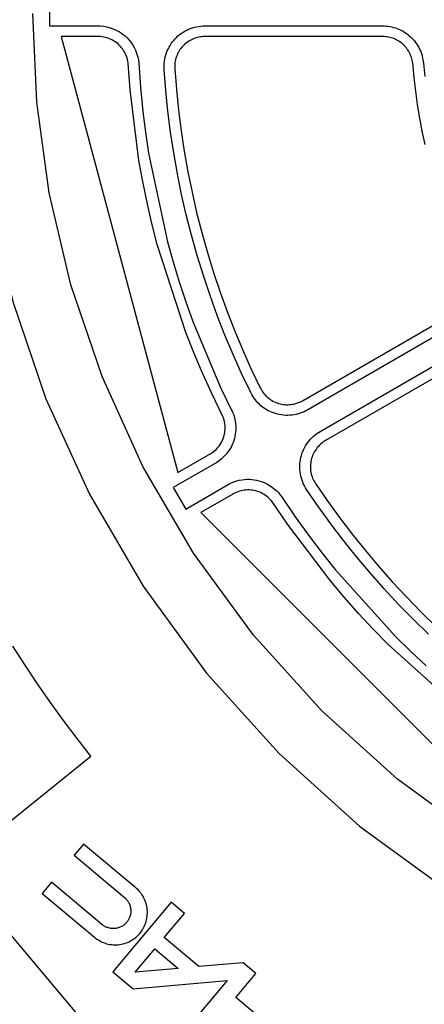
# Model space of a CAD drawing. Header units: inches. Extents: x -8.4 to 8.4, y -8.4 to 8.4.
# Tile 3 of 16: x -5.5 to -3.3, y -5.5 to 0. Entities that reach past the tile are written whole.
import ezdxf

# ---------------------------------------------------------------- set-up
doc = ezdxf.new("R2010")
doc.units = ezdxf.units.IN
doc.layers.get('0').update_dxf_attribs({"true_color": 0xc2ced6})

msp = doc.modelspace()

# ---------------------------------------------------------------- linework, layer by layer
for points in [[(-5.3792, 0.0689), (-5.3792, -0.0689), (-5.0969, -0.0693), (-5.0789, -0.071), (-5.061, -0.0742), (-5.0435, -0.0788), (-5.0263, -0.0848), (-5.0141, -0.09), (-5.0022, -0.096), (-4.9907, -0.1026), (-4.9796, -0.1099), (-4.9689, -0.1179), (-4.9588, -0.1265), (-4.9491, -0.1356), (-4.94, -0.1453), (-4.9293, -0.1584), (-4.9195, -0.1723), (-4.9103, -0.1879), (-4.9027, -0.2034), (-4.8963, -0.2194), (-4.8909, -0.2367), (-4.8884, -0.247), (-4.8864, -0.2573), (-4.8843, -0.2735), (-4.8746, -0.4093), (-4.8614, -0.5441), (-4.8471, -0.6593), (-4.8301, -0.7742), (-4.7251, -1.2661), (-4.6937, -1.3779), (-4.6596, -1.4889), (-4.623, -1.5991), (-4.5837, -1.7084), (-4.4303, -2.0741), (-4.3638, -2.2119), (-4.358, -2.2273), (-4.3533, -2.2431), (-4.3498, -2.2592), (-4.3475, -2.2755), (-4.3466, -2.2873), (-4.3463, -2.2991), (-4.3466, -2.3109), (-4.3475, -2.3226), (-4.3491, -2.3346), (-4.3513, -2.3465), (-4.3542, -2.3583), (-4.3576, -2.3699), (-4.3615, -2.3807), (-4.3659, -2.3913), (-4.3709, -2.4017), (-4.3763, -2.4118), (-4.3826, -2.4221), (-4.3895, -2.4321), (-4.3968, -2.4417), (-4.4047, -2.4508), (-4.4154, -2.4619), (-4.4269, -2.4723), (-4.439, -2.4818), (-4.4518, -2.4904), (-4.693, -2.6299), (-4.6241, -2.7493), (-4.3794, -2.6084), (-4.3629, -2.6009), (-4.3459, -2.5947), (-4.3284, -2.59), (-4.3106, -2.5866), (-4.2974, -2.585), (-4.2841, -2.5842), (-4.2708, -2.5842), (-4.2575, -2.585), (-4.2443, -2.5866), (-4.2312, -2.5889), (-4.2182, -2.592), (-4.2055, -2.5959), (-4.1897, -2.6018), (-4.1743, -2.609), (-4.1585, -2.6179), (-4.1442, -2.6275), (-4.1307, -2.6381), (-4.1173, -2.6504), (-4.11, -2.6581), (-4.1031, -2.6661), (-4.0931, -2.679), (-4.0169, -2.7917), (-3.938, -2.9019), (-3.868, -2.9945), (-3.7959, -3.0855), (-3.459, -3.459), (-3.3759, -3.5401), (-3.2909, -3.6192)], [(0, -5.4723), (-0.4917, -5.4502), (-0.9958, -5.381), (-1.5058, -5.2611), (-2.0143, -5.0881), (-2.5134, -4.861), (-2.9945, -4.5803), (-3.4492, -4.2485), (-3.8695, -3.8695), (-4.2485, -3.4492), (-4.5803, -2.9945), (-4.861, -2.5134), (-5.0881, -2.0143), (-5.2611, -1.5058), (-5.381, -0.9958), (-5.4502, -0.4917), (-5.4723, 0)], [(-3.0924, -1.7058), (-3.9471, -2.1993), (-3.957, -2.2047), (-3.9673, -2.2097), (-3.9779, -2.2141), (-3.9888, -2.218), (-3.9999, -2.2214), (-4.0113, -2.2243), (-4.0228, -2.2265), (-4.0344, -2.2281), (-4.0461, -2.2292), (-4.0578, -2.2296), (-4.0695, -2.2294), (-4.0811, -2.2287), (-4.0926, -2.2273), (-4.1039, -2.2254), (-4.1151, -2.2229), (-4.126, -2.2199), (-4.1367, -2.2163), (-4.1473, -2.2122), (-4.1578, -2.2075), (-4.1682, -2.2023), (-4.1783, -2.1965), (-4.1881, -2.1901), (-4.1976, -2.1832), (-4.2067, -2.1759), (-4.2155, -2.1681), (-4.2238, -2.1598), (-4.2316, -2.1512), (-4.239, -2.1422), (-4.2459, -2.1328), (-4.2522, -2.1232), (-4.258, -2.1134), (-4.2633, -2.1034), (-4.3137, -1.9981), (-4.3614, -1.8915), (-4.4066, -1.7838), (-4.4491, -1.675), (-4.4889, -1.5652), (-4.526, -1.4545), (-4.5603, -1.3428), (-4.592, -1.2304), (-4.6208, -1.1173), (-4.6468, -1.0034), (-4.6701, -0.8889), (-4.6905, -0.774), (-4.7081, -0.6585), (-4.7229, -0.5427), (-4.7348, -0.4265), (-4.7438, -0.31), (-4.7443, -0.2987), (-4.7442, -0.2873), (-4.7435, -0.2758), (-4.7422, -0.2643), (-4.7403, -0.2529), (-4.7378, -0.2414), (-4.7347, -0.2301), (-4.7311, -0.219), (-4.7268, -0.208), (-4.722, -0.1973), (-4.7167, -0.1869), (-4.7109, -0.1769), (-4.7046, -0.1672), (-4.6978, -0.1578), (-4.6907, -0.149), (-4.6831, -0.1405), (-4.6752, -0.1325), (-4.6668, -0.1247), (-4.6579, -0.1174), (-4.6487, -0.1105), (-4.639, -0.104), (-4.629, -0.098), (-4.6186, -0.0925), (-4.608, -0.0876), (-4.5971, -0.0832), (-4.586, -0.0794), (-4.5748, -0.0761), (-4.5634, -0.0735), (-4.552, -0.0715), (-4.5406, -0.07), (-4.5292, -0.0692), (-4.5179, -0.0689), (-3.531, -0.0689), (-3.5209, -0.0691), (-3.5108, -0.0698), (-3.5007, -0.0709), (-3.4906, -0.0725), (-3.4807, -0.0746), (-3.4708, -0.077), (-3.4611, -0.08), (-3.4515, -0.0833), (-3.4415, -0.0873), (-3.4316, -0.0919), (-3.4219, -0.0969), (-3.4124, -0.1024), (-3.4033, -0.1084), (-3.3944, -0.1147), (-3.3859, -0.1215), (-3.3777, -0.1287), (-3.3699, -0.1362), (-3.3625, -0.1441), (-3.3554, -0.1524), (-3.3487, -0.1611), (-3.3424, -0.17), (-3.3366, -0.1793), (-3.3312, -0.1888), (-3.3264, -0.1985), (-3.3222, -0.2077), (-3.3185, -0.2171), (-3.3152, -0.2267), (-3.3124, -0.2365), (-3.31, -0.2464), (-3.308, -0.2563), (-3.3065, -0.2664), (-3.3054, -0.2764)], [(-4.4845, -2.4413), (-4.4745, -2.4346), (-4.465, -2.4271), (-4.456, -2.419), (-4.4477, -2.4103), (-4.4411, -2.4024), (-4.4349, -2.3941), (-4.4293, -2.3854), (-4.4243, -2.3764), (-4.4198, -2.3671), (-4.4159, -2.3575), (-4.4126, -2.3478), (-4.4099, -2.3378), (-4.4078, -2.3277), (-4.4064, -2.3174), (-4.4055, -2.3071), (-4.4054, -2.2968), (-4.4058, -2.2865), (-4.4069, -2.2762), (-4.4086, -2.266), (-4.411, -2.256), (-4.4151, -2.2428), (-4.4178, -2.2359), (-4.4795, -2.1082), (-4.5364, -1.9828), (-4.5811, -1.8771), (-4.6234, -1.7703), (-4.7821, -1.2814), (-4.8116, -1.1657), (-4.8383, -1.0493), (-4.8622, -0.9323), (-4.8833, -0.8148), (-4.9327, -0.4231), (-4.9434, -0.2754), (-4.945, -0.2652), (-4.9472, -0.2551), (-4.9508, -0.2424), (-4.9555, -0.2301), (-4.9593, -0.2217), (-4.9636, -0.2136), (-4.9683, -0.2057), (-4.9734, -0.1981), (-4.9793, -0.1903), (-4.9856, -0.1829), (-4.9924, -0.1759), (-4.9995, -0.1692), (-5.0066, -0.1634), (-5.014, -0.1579), (-5.0217, -0.1529), (-5.0296, -0.1483), (-5.0378, -0.1441), (-5.0462, -0.1404), (-5.0548, -0.1372), (-5.0636, -0.1344), (-5.0764, -0.1313), (-5.0894, -0.1292), (-5.0974, -0.1284), (-5.3155, -0.128), (-4.6674, -2.547), (-4.4845, -2.4413)], [(-4.5179, -0.128), (-4.5263, -0.1282), (-4.5347, -0.1288), (-4.5431, -0.1299), (-4.5515, -0.1314), (-4.5599, -0.1333), (-4.5682, -0.1357), (-4.5764, -0.1385), (-4.5845, -0.1418), (-4.5923, -0.1454), (-4.6, -0.1495), (-4.6074, -0.1539), (-4.6146, -0.1587), (-4.6214, -0.1638), (-4.628, -0.1692), (-4.6342, -0.1749), (-4.64, -0.1809), (-4.6456, -0.1871), (-4.6509, -0.1937), (-4.6559, -0.2006), (-4.6605, -0.2078), (-4.6648, -0.2152), (-4.6688, -0.2229), (-4.6723, -0.2308), (-4.6755, -0.2389), (-4.6782, -0.2471), (-4.6804, -0.2555), (-4.6823, -0.2639), (-4.6837, -0.2724), (-4.6846, -0.2809), (-4.6851, -0.2894), (-4.6852, -0.2978), (-4.6849, -0.3062), (-4.676, -0.4212), (-4.6642, -0.5359), (-4.6496, -0.6503), (-4.6322, -0.7643), (-4.6121, -0.8779), (-4.5891, -0.9909), (-4.5634, -1.1034), (-4.5349, -1.2151), (-4.5037, -1.3261), (-4.4698, -1.4364), (-4.4331, -1.5458), (-4.3938, -1.6542), (-4.3519, -1.7616), (-4.3073, -1.868), (-4.2601, -1.9732), (-4.2103, -2.0773), (-4.2064, -2.0847), (-4.2022, -2.0919), (-4.1975, -2.099), (-4.1924, -2.1059), (-4.1869, -2.1126), (-4.1811, -2.119), (-4.175, -2.1251), (-4.1685, -2.1308), (-4.1617, -2.1363), (-4.1547, -2.1414), (-4.1475, -2.146), (-4.14, -2.1503), (-4.1324, -2.1542), (-4.1246, -2.1577), (-4.1168, -2.1607), (-4.1088, -2.1634), (-4.1008, -2.1656), (-4.0925, -2.1674), (-4.0842, -2.1689), (-4.0757, -2.1699), (-4.0671, -2.1704), (-4.0584, -2.1706), (-4.0498, -2.1702), (-4.0411, -2.1695), (-4.0326, -2.1683), (-4.0241, -2.1666), (-4.0157, -2.1645), (-4.0074, -2.162), (-3.9994, -2.1591), (-3.9916, -2.1558), (-3.984, -2.1521), (-3.9766, -2.1482), (-3.1219, -1.6547)], [(-3.2967, -0.7275), (-3.3121, -0.6538), (-3.3258, -0.5799), (-3.3379, -0.5056), (-3.3484, -0.431), (-3.3571, -0.3563), (-3.3651, -0.2736), (-3.3663, -0.266), (-3.3678, -0.2583), (-3.3697, -0.2508), (-3.372, -0.2433), (-3.3745, -0.2359), (-3.3775, -0.2287), (-3.3807, -0.2217), (-3.3843, -0.2148), (-3.3882, -0.2081), (-3.3924, -0.2015), (-3.3969, -0.1952), (-3.4017, -0.1891), (-3.4068, -0.1832), (-3.4121, -0.1775), (-3.4177, -0.1721), (-3.4235, -0.167), (-3.4296, -0.1622), (-3.4359, -0.1576), (-3.4424, -0.1533), (-3.4491, -0.1493), (-3.456, -0.1457), (-3.463, -0.1424), (-3.4702, -0.1394), (-3.4775, -0.1367), (-3.4849, -0.1344), (-3.4924, -0.1325), (-3.5001, -0.1309), (-3.5078, -0.1296), (-3.5155, -0.1287), (-3.5232, -0.1281), (-3.531, -0.128), (-4.5179, -0.128)], [(-3.3054, -0.2764), (-3.2984, -0.35)], [(-5.71, -1.0566), (-5.5828, -1.5978), (-5.3992, -2.1375), (-5.1582, -2.6671), (-4.8604, -3.1776), (-4.5082, -3.6601), (-4.1061, -4.1061), (-3.6601, -4.5082), (-3.1776, -4.8604), (-2.6671, -5.1582), (-2.1375, -5.3992), (-1.5978, -5.5828), (-1.0566, -5.71), (-0.5218, -5.7835), (0, -5.8069)], [(-3.278, -3.4431), (-3.3615, -3.3615), (-3.4431, -3.278), (-3.5226, -3.1924), (-3.6, -3.1049), (-3.6751, -3.0155), (-3.7481, -2.9244), (-3.8188, -2.8314), (-3.8872, -2.7367), (-3.9532, -2.6404), (-3.9593, -2.6309), (-3.9649, -2.6209), (-3.97, -2.6106), (-3.9747, -2.6), (-3.9788, -2.5891), (-3.9823, -2.578), (-3.9853, -2.5667), (-3.9877, -2.5552), (-3.9895, -2.5436), (-3.9907, -2.5319), (-3.9913, -2.5202), (-3.9913, -2.5086), (-3.9907, -2.497), (-3.9895, -2.4856), (-3.9878, -2.4743), (-3.9855, -2.4633), (-3.9826, -2.4523), (-3.9792, -2.4414), (-3.9752, -2.4306), (-3.9706, -2.42), (-3.9655, -2.4096), (-3.9598, -2.3993), (-3.9536, -2.3894), (-3.9468, -2.3798), (-3.9396, -2.3706), (-3.9319, -2.3617), (-3.9238, -2.3533), (-3.9153, -2.3454), (-3.9064, -2.3379), (-3.8973, -2.331), (-3.8878, -2.3245), (-3.8782, -2.3186), (-3.0235, -1.8252)], [(-2.9939, -1.8763), (-3.8487, -2.3698)], [(-3.8487, -2.3698), (-3.8558, -2.3741), (-3.8628, -2.3789), (-3.8695, -2.384), (-3.8761, -2.3895), (-3.8824, -2.3954), (-3.8884, -2.4016), (-3.894, -2.4082), (-3.8994, -2.415), (-3.9044, -2.4221), (-3.909, -2.4294), (-3.9132, -2.437), (-3.917, -2.4447), (-3.9204, -2.4526), (-3.9233, -2.4605), (-3.9258, -2.4686), (-3.9279, -2.4767), (-3.9296, -2.4849), (-3.9309, -2.4932), (-3.9318, -2.5016), (-3.9323, -2.5102), (-3.9323, -2.5188), (-3.9318, -2.5274), (-3.931, -2.536), (-3.9296, -2.5446), (-3.9278, -2.5531), (-3.9256, -2.5615), (-3.923, -2.5697), (-3.92, -2.5778), (-3.9165, -2.5856), (-3.9128, -2.5932), (-3.9086, -2.6005), (-3.9041, -2.6076), (-3.8389, -2.7027), (-3.7714, -2.7962), (-3.7015, -2.888), (-3.6295, -2.9781), (-3.5552, -3.0663), (-3.4788, -3.1527), (-3.4003, -3.2372), (-3.3198, -3.3198), (-3.2372, -3.4003)], [(-3.1188, -3.8449), (-3.5007, -3.5007), (-3.5841, -3.4153), (-3.6654, -3.3279), (-3.7446, -3.2385), (-3.8216, -3.1473), (-4.0603, -2.8328), (-4.1434, -2.7103), (-4.1499, -2.7022), (-4.1568, -2.6945), (-4.1663, -2.6854), (-4.1765, -2.677), (-4.184, -2.6717), (-4.1918, -2.6668), (-4.1998, -2.6623), (-4.208, -2.6582), (-4.217, -2.6545), (-4.2262, -2.6512), (-4.2356, -2.6485), (-4.2451, -2.6463), (-4.2542, -2.6448), (-4.2633, -2.6438), (-4.2725, -2.6433), (-4.2816, -2.6432), (-4.2908, -2.6437), (-4.2999, -2.6447), (-4.309, -2.6462), (-4.318, -2.6482), (-4.3306, -2.6519), (-4.343, -2.6566), (-4.3503, -2.6599), (-4.5394, -2.7686), (-2.7686, -4.5394)], [(-5.2261, -4.0219), (-5.301, -3.9226), (-5.3741, -3.8218), (-5.4454, -3.7196), (-5.5148, -3.6159), (-5.5822, -3.5109)], [(-5.6218, -4.5018), (-5.1494, -4.1196), (-5.2261, -4.0219)], [(-5.1498, -5.6407), (-6.4493, -4.0921)], [(-5.2432, -4.6699), (-4.9634, -4.9047), (-4.9601, -4.9075), (-4.9569, -4.9106), (-4.9539, -4.9139), (-4.9509, -4.9173), (-4.948, -4.921), (-4.9453, -4.9248), (-4.9427, -4.9288), (-4.9403, -4.933), (-4.9381, -4.9373), (-4.9361, -4.9418), (-4.9343, -4.9464), (-4.9328, -4.9511), (-4.9314, -4.9559), (-4.9304, -4.9608), (-4.9295, -4.9658), (-4.929, -4.9708), (-4.9287, -4.9758), (-4.9286, -4.9809), (-4.9288, -4.9859), (-4.9293, -4.9909), (-4.93, -4.9958), (-4.931, -5.0007), (-4.9322, -5.0054), (-4.9336, -5.0101), (-4.9352, -5.0146), (-4.937, -5.019), (-4.9391, -5.0232), (-4.9412, -5.0273), (-4.9436, -5.0312), (-4.9461, -5.035), (-4.9487, -5.0385), (-4.9514, -5.0419), (-4.9543, -5.0452), (-4.9573, -5.0484), (-4.9606, -5.0515), (-4.964, -5.0545), (-4.9677, -5.0573), (-4.9715, -5.06), (-4.9755, -5.0626), (-4.9797, -5.065), (-4.984, -5.0672), (-4.9885, -5.0692), (-4.9931, -5.071), (-4.9978, -5.0725), (-5.0026, -5.0739), (-5.0075, -5.0749), (-5.0125, -5.0758), (-5.0175, -5.0763), (-5.0226, -5.0767), (-5.0276, -5.0767), (-5.0326, -5.0765), (-5.0376, -5.076), (-5.0425, -5.0753), (-5.0474, -5.0743), (-5.0521, -5.0732), (-5.0568, -5.0717), (-5.0613, -5.0701), (-5.0657, -5.0683), (-5.0699, -5.0663), (-5.074, -5.0641), (-5.0779, -5.0617), (-5.0817, -5.0593), (-5.0852, -5.0566), (-5.0886, -5.0539), (-5.3685, -4.8191), (-5.4206, -4.8813), (-5.1299, -5.1252), (-5.1237, -5.1302), (-5.1172, -5.135), (-5.1103, -5.1396), (-5.1031, -5.1438), (-5.0956, -5.1479), (-5.0879, -5.1515), (-5.0798, -5.1549), (-5.0715, -5.1579), (-5.063, -5.1605), (-5.0543, -5.1627), (-5.0454, -5.1644), (-5.0364, -5.1658), (-5.0272, -5.1666), (-5.018, -5.167), (-5.0088, -5.1669), (-4.9996, -5.1663), (-4.9904, -5.1653), (-4.9813, -5.1638), (-4.9723, -5.1618), (-4.9634, -5.1594), (-4.9548, -5.1565), (-4.9463, -5.1532), (-4.9381, -5.1496), (-4.9302, -5.1455), (-4.9225, -5.1411), (-4.9152, -5.1364), (-4.9082, -5.1315), (-4.9015, -5.1262), (-4.8952, -5.1207), (-4.8892, -5.1151), (-4.8836, -5.1092), (-4.8783, -5.1032), (-4.8733, -5.097), (-4.8686, -5.0905), (-4.864, -5.0836), (-4.8597, -5.0764), (-4.8557, -5.0689), (-4.852, -5.0612), (-4.8487, -5.0531), (-4.8457, -5.0448), (-4.8431, -5.0363), (-4.8409, -5.0276), (-4.8391, -5.0187), (-4.8378, -5.0097), (-4.837, -5.0005), (-4.8366, -4.9913), (-4.8367, -4.9821), (-4.8372, -4.9729), (-4.8383, -4.9637), (-4.8398, -4.9546), (-4.8418, -4.9456), (-4.8442, -4.9367), (-4.8471, -4.9281), (-4.8503, -4.9196), (-4.854, -4.9114), (-4.858, -4.9035), (-4.8624, -4.8958), (-4.8671, -4.8885), (-4.8721, -4.8815), (-4.8774, -4.8748), (-4.8828, -4.8685), (-4.8885, -4.8625), (-4.8944, -4.8569), (-4.9003, -4.8516), (-5.191, -4.6077), (-5.2432, -4.6699)], [(-5.0282, -5.3166), (-4.9153, -5.4113), (-4.3939, -5.3657), (-4.6318, -5.6492), (-4.5188, -5.744), (-3.8098, -5.6819), (-3.9087, -5.5989), (-4.1546, -5.6204), (-4.3466, -5.4593), (-4.2344, -5.3256), (-4.3052, -5.2663), (-4.551, -5.2878), (-4.7431, -5.1267), (-4.6309, -4.993), (-4.7047, -4.931), (-5.0282, -5.3166)], [(-4.7952, -5.1889), (-4.6654, -5.2978), (-4.9042, -5.3187), (-4.7952, -5.1889)]]:
    msp.add_lwpolyline(points)

doc.saveas('drawing.dxf')
